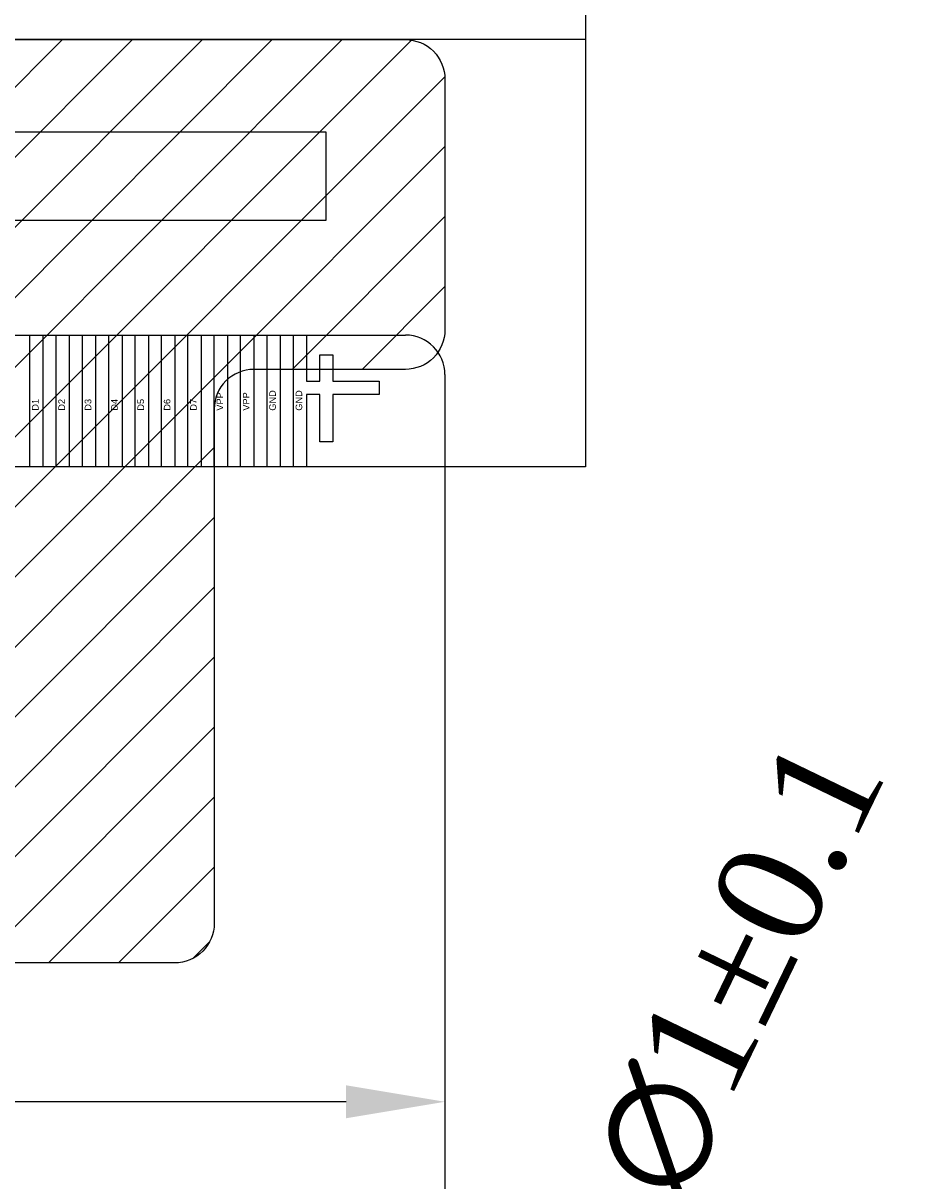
# Model space of a CAD drawing. Extents: x -334 to 152, y -2 to 1135.
# Tile 18 of 20: x -100 to -93, y 1095 to 1104. Entities that reach past the tile are written whole.
import ezdxf

# ---------------------------------------------------------------- set-up
doc = ezdxf.new("R2010")
doc.units = 0
doc.header["$MEASUREMENT"] = 0
doc.linetypes.add('HIDDEN', pattern=[4, 3, -1])
for name, color, linetype in [('Cover', 8, 'HIDDEN'), ('FPC', 30, 'Continuous'), ('Tape', 6, 'Continuous')]:
    doc.layers.add(name, color=color, linetype=linetype)
doc.styles.add('Arial', font='arial.ttf')
doc.styles.get("Standard").update_dxf_attribs({"font": 'times.ttf'})
doc.dimstyles.get("Standard").update_dxf_attribs({"dimtxt": 0.18, "dimasz": 0.18, "dimexe": 0.18, "dimexo": 0.0625, "dimgap": 0.09, "dimtad": 0, "dimtih": 1, "dimtoh": 1, "dimdec": 4, "dimzin": 0, "dimdsep": 46, "dimtxsty": 'Standard', "dimcen": 0.09, "dimadec": 0, "dimazin": 0, "dimtfac": 1, "dimtdec": 4, "dimtofl": 0, "dimtmove": 0, "dimatfit": 3, "dimfxl": 1, "dimtolj": 1, "dimtzin": 0, "dimarcsym": 0})

# ---------------------------------------------------------------- blocks, each defined once
blk = doc.blocks.new('*D54')
at = {"color": 0, "lineweight": -2, "transparency": 16777216}
for p, q in [((-95.5766, 1094.0197), (-95.9029, 1093.3444)), ((-96.4466, 1092.1289), (-96.4466, 1092.3089)), ((-96.5366, 1092.2189), (-96.3566, 1092.2189))]:
    blk.add_line(p, q, dxfattribs=at)
at = {"color": 0, "transparency": 16777216}
blk.add_solid([(-96.0154, 1093.3988), (-95.7903, 1093.29), (-96.2291, 1092.6691)], dxfattribs=at)
at = {"layer": 'Defpoints', "color": 0, "transparency": 16777216}
for p in [(-96.2291, 1092.6691), (-96.6641, 1091.7687)]:
    blk.add_point(p, dxfattribs=at)
at = {"color": 0, "transparency": 16777216, "insert": (-94.6388, 1095.9609), "char_height": 0.8, "attachment_point": 5, "rotation": 64.21465}
blk.add_mtext('\\A1;2-∅1%%P0.1', dxfattribs=at)
blk = doc.blocks.new('*D56')
at = {"color": 0, "lineweight": -2, "transparency": 16777216}
for p, q in [((-106.6466, 1096.4689), (-106.6466, 1094.9057)), ((-96.6466, 1096.4689), (-96.6466, 1094.9057)), ((-105.8966, 1095.4057), (-103.306, 1095.4057)), ((-97.3966, 1095.4057), (-99.9873, 1095.4057))]:
    blk.add_line(p, q, dxfattribs=at)
at = {"color": 0, "transparency": 16777216}
for points in [[(-105.8966, 1095.5307), (-105.8966, 1095.2807), (-106.6466, 1095.4057)], [(-97.3966, 1095.5307), (-97.3966, 1095.2807), (-96.6466, 1095.4057)]]:
    blk.add_solid(points, dxfattribs=at)
at = {"layer": 'Defpoints', "color": 0, "transparency": 16777216}
for p in [(-106.6466, 1096.9689), (-96.6466, 1096.9689), (-96.6466, 1095.4057)]:
    blk.add_point(p, dxfattribs=at)
at = {"color": 0, "transparency": 16777216, "insert": (-101.6466, 1095.4057), "char_height": 0.8, "attachment_point": 5}
blk.add_mtext('\\A1;10±0.2', dxfattribs=at)

msp = doc.modelspace()

# ---------------------------------------------------------------- hatches: boundary and pattern name
h = msp.add_hatch()
h.set_pattern_fill('ANSI31', color=6, scale=3, style=0)
h.set_pattern_definition([(45, (-180.09445, 1048.8982), (-0.265165, 0.265165), [])])
edge = h.paths.add_edge_path()
edge.add_arc((-105.19664, 1100.65887), 0.3, 360, 450)
edge.add_line((-105.19664, 1100.95887), (-106.34664, 1100.95887))
edge.add_arc((-106.34664, 1101.25887), 0.3, 180, 270, ccw=False)
edge.add_line((-106.64664, 1101.25887), (-106.64664, 1103.15887))
edge.add_arc((-106.34664, 1103.15887), 0.3, 90, 180, ccw=False)
edge.add_line((-106.34664, 1103.45887), (-96.94664, 1103.45887))
edge.add_arc((-96.94664, 1103.15887), 0.3, 0, 90, ccw=False)
edge.add_line((-96.64664, 1103.15887), (-96.64664, 1101.25887))
edge.add_arc((-96.94664, 1101.25887), 0.3, 270, 360, ccw=False)
edge.add_line((-96.94664, 1100.95887), (-98.09664, 1100.95887))
edge.add_arc((-98.09664, 1100.65887), 0.3, 90, 180)
edge.add_line((-98.39664, 1100.65887), (-98.39664, 1096.75887))
edge.add_arc((-98.69664, 1096.75887), 0.3, -90, 0, ccw=False)
edge.add_line((-98.69664, 1096.45887), (-104.59664, 1096.45887))
edge.add_arc((-104.59664, 1096.75887), 0.3, 180, 270, ccw=False)
edge.add_line((-104.89664, 1096.75887), (-104.89664, 1100.65887))

# ---------------------------------------------------------------- linework, layer by layer
at = {"color": 34}
for p, q in [((-106.34664, 1101.21887), (-96.94664, 1101.21887)), ((-96.64664, 1100.91887), (-96.64664, 1100.21887)), ((-96.64664, 1100.21887), (-96.64664, 1093.71887))]:
    msp.add_line(p, q, dxfattribs=at)
for points in [[(-95.58164, 1123.81887), (-95.58164, 1100.21887), (-107.71164, 1100.21887), (-107.71164, 1123.81887)], [(-105.74364, 1102.75887), (-97.54964, 1102.75887), (-97.54964, 1102.08887), (-105.74364, 1102.08887)], [(-105.74364, 1102.75887), (-97.54964, 1102.75887), (-97.54964, 1102.08887), (-105.74364, 1102.08887)]]:
    msp.add_lwpolyline(points, close=True)
at = {"color": 2}
for points in [[(-99.79664, 1101.21887), (-99.69664, 1101.21887), (-99.69664, 1100.21887), (-99.79664, 1100.21887)], [(-99.59664, 1101.21887), (-99.49664, 1101.21887), (-99.49664, 1100.21887), (-99.59664, 1100.21887)], [(-99.39664, 1101.21887), (-99.29664, 1101.21887), (-99.29664, 1100.21887), (-99.39664, 1100.21887)], [(-99.19664, 1101.21887), (-99.09664, 1101.21887), (-99.09664, 1100.21887), (-99.19664, 1100.21887)], [(-98.99664, 1101.21887), (-98.89664, 1101.21887), (-98.89664, 1100.21887), (-98.99664, 1100.21887)], [(-98.79664, 1101.21887), (-98.69664, 1101.21887), (-98.69664, 1100.21887), (-98.79664, 1100.21887)], [(-98.59664, 1101.21887), (-98.49664, 1101.21887), (-98.49664, 1100.21887), (-98.59664, 1100.21887)], [(-98.39664, 1101.21887), (-98.29664, 1101.21887), (-98.29664, 1100.21887), (-98.39664, 1100.21887)], [(-98.19664, 1101.21887), (-98.09664, 1101.21887), (-98.09664, 1100.21887), (-98.19664, 1100.21887)], [(-97.99664, 1101.21887), (-97.89664, 1101.21887), (-97.89664, 1100.21887), (-97.99664, 1100.21887)], [(-97.59664, 1100.40887), (-97.59664, 1100.76887), (-97.69664, 1100.76887), (-97.69664, 1100.21887), (-97.79664, 1100.21887), (-97.79664, 1101.21887), (-97.69664, 1101.21887), (-97.69664, 1100.86887), (-97.59664, 1100.86887), (-97.59664, 1101.06887), (-97.49664, 1101.06887), (-97.49664, 1100.86887), (-97.14664, 1100.86887), (-97.14664, 1100.76887), (-97.49664, 1100.76887), (-97.49664, 1100.40887)]]:
    msp.add_lwpolyline(points, close=True, dxfattribs=at)
at = {"color": 34}
msp.add_arc((-96.94664, 1100.91887), 0.3, 0, 90, dxfattribs=at)
at = {"layer": 'Cover', "color": 0, "linetype": 'ByBlock'}
msp.add_lwpolyline([(-95.58164, 1103.45887), (-107.71164, 1103.45887), (-107.71164, 1123.81887), (-95.58164, 1123.81887)], close=True, dxfattribs=at)
at = {"layer": 'Tape', "color": 6}
msp.add_lwpolyline([(-104.89664, 1100.65887, 0.4142136), (-105.19664, 1100.95887), (-106.34664, 1100.95887, -0.4142136), (-106.64664, 1101.25887), (-106.64664, 1103.15887, -0.4142136), (-106.34664, 1103.45887), (-96.94664, 1103.45887, -0.4142136), (-96.64664, 1103.15887), (-96.64664, 1101.25887, -0.4142136), (-96.94664, 1100.95887), (-98.09664, 1100.95887, 0.4142136), (-98.39664, 1100.65887), (-98.39664, 1096.75887, -0.4142136), (-98.69664, 1096.45887), (-104.59664, 1096.45887, -0.4142136), (-104.89664, 1096.75887)], format="xyb", close=True, dxfattribs=at)

# ---------------------------------------------------------------- texts
at = {"layer": 'FPC', "char_height": 0.05, "width": 0.1, "attachment_point": 1, "rotation": 90, "style": 'Arial'}
for s, insert in [('D1', (-99.77959, 1100.64557)), ('D2', (-99.57959, 1100.64557)), ('D3', (-99.37959, 1100.64557)), ('D4', (-99.17959, 1100.64557)), ('D5', (-98.97959, 1100.64557)), ('D6', (-98.77959, 1100.64557)), ('D7', (-98.57959, 1100.64557)), ('VPP', (-98.37959, 1100.64557)), ('VPP', (-98.17959, 1100.64557)), ('GND', (-97.97959, 1100.64557)), ('GND', (-97.77959, 1100.64557))]:
    msp.add_mtext(s, dxfattribs=dict(at, insert=insert))

# ---------------------------------------------------------------- dimensions: what is measured, and where the dimension line sits
dim = msp.add_diameter_dim_2p(p1=(-96.66414, 1091.76866), p2=(-96.22914, 1092.66909), text='2-<>%%P0.1', dimstyle='Standard', override={"dimtxt": 0.8, "dimasz": 0.75, "dimexe": 0.5, "dimexo": 0.5, "dimgap": 0.1, "dimtih": 0, "dimtoh": 0, "dimzin": 8, "dimazin": 2, "dimtzin": 8})
dim.commit()
dim.dimension.update_dxf_attribs({"geometry": '*D54', "text_midpoint": (-94.63883, 1095.96094)})
dim = msp.add_linear_dim(base=(-96.64664, 1095.40567), p1=(-106.64664, 1096.96887), p2=(-96.64664, 1096.96887), dimstyle='Standard', override={"dimtxt": 0.8, "dimasz": 0.75, "dimexe": 0.5, "dimexo": 0.5, "dimgap": 0.1, "dimtih": 0, "dimtoh": 0, "dimdec": 2, "dimzin": 8, "dimazin": 2, "dimtol": 1, "dimtp": 0.2, "dimtm": 0.2, "dimtzin": 8})
dim.commit()
dim.dimension.update_dxf_attribs({"geometry": '*D56', "text_midpoint": (-101.64664, 1095.40567)})

doc.saveas('drawing.dxf')
